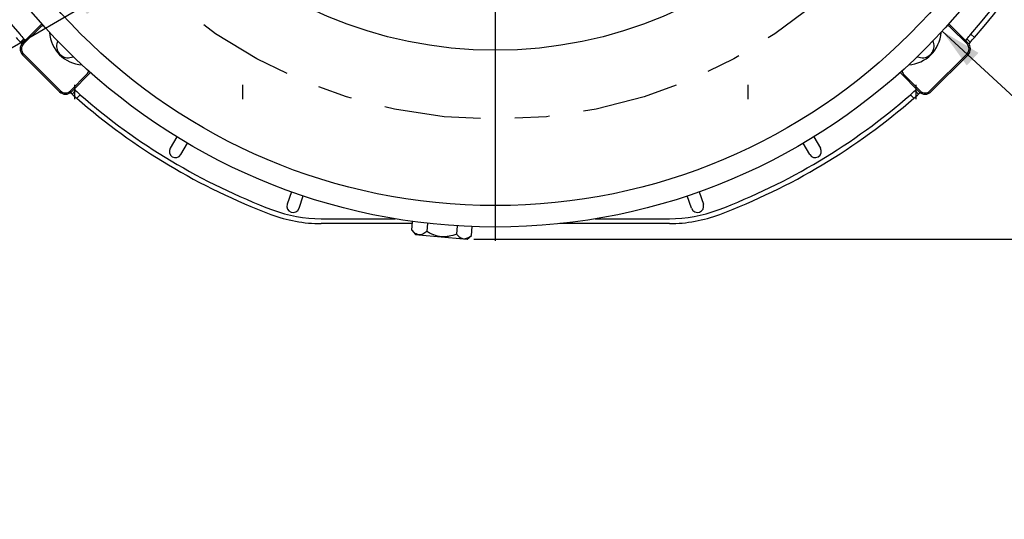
# Model space of a CAD drawing. Header units: inches. Extents: x 1.5 to 80, y 0 to 39.2.
# Tile 7 of 11: x 57.1 to 64.3, y 23.4 to 27. Entities that reach past the tile are written whole.
import ezdxf

# ---------------------------------------------------------------- set-up
doc = ezdxf.new("R2010")
doc.units = ezdxf.units.IN
doc.header["$MEASUREMENT"] = 0
for name, pattern in [('SLD-Center', [1.45, 0.7, -0.25, 0.25, -0.25]), ('SLD-Dashed', [0.45, 0.3, -0.15]), ('SLD-Solid', [0])]:
    doc.linetypes.add(name, pattern=pattern)
for name, color, linetype in [('CENTER', 40, 'SLD-Center'), ('HIDDEN', 104, 'SLD-Dashed'), ('SLD-0', 7, 'Continuous')]:
    doc.layers.add(name, color=color, linetype=linetype)
doc.styles.add('SLDTEXTSTYLE0', font='GOTHIC.TTF', dxfattribs={"width": 0.913})
doc.dimstyles.new('SLDDIMSTYLE0', dxfattribs={"dimtxt": 0.25, "dimasz": 0.3, "dimexe": 0, "dimexo": 0.0625, "dimgap": 0.0625, "dimtad": 0, "dimtih": 1, "dimtoh": 1, "dimrnd": 1e-09, "dimzin": 12, "dimdsep": 46, "dimtxsty": 'SLDTEXTSTYLE0', "dimsah": 1, "dimcen": 0.09, "dimadec": 0, "dimazin": 3, "dimtfac": 1, "dimtofl": 0, "dimtmove": 0, "dimatfit": 3, "dimfxl": 0, "dimfrac": 2, "dimtolj": 1, "dimtzin": 12, "dimarcsym": 0})
doc.dimstyles.new('SLDDIMSTYLE5', dxfattribs={"dimtxt": 0.25, "dimasz": 0.3, "dimexe": 0, "dimexo": 0.0625, "dimgap": 0.0625, "dimtad": 0, "dimtih": 1, "dimtoh": 1, "dimdec": 4, "dimzin": 4, "dimdsep": 46, "dimtxsty": 'SLDTEXTSTYLE0', "dimsah": 1, "dimcen": 0.09, "dimazin": 1, "dimtfac": 1, "dimtofl": 0, "dimtmove": 0, "dimatfit": 3, "dimfxl": 0, "dimfrac": 2, "dimtolj": 1, "dimtzin": 12, "dimarcsym": 0})
doc.dimstyles.new('SLDDIMSTYLE7', dxfattribs={"dimtxt": 0.25, "dimasz": 0.3, "dimexe": 0, "dimexo": 0.0625, "dimgap": 0.0625, "dimtad": 0, "dimtih": 1, "dimtoh": 1, "dimrnd": 1e-09, "dimzin": 12, "dimdsep": 46, "dimtxsty": 'SLDTEXTSTYLE0', "dimsah": 1, "dimcen": 0, "dimadec": 0, "dimazin": 3, "dimtfac": 1, "dimtofl": 0, "dimtmove": 0, "dimatfit": 3, "dimfxl": 0, "dimfrac": 2, "dimtolj": 1, "dimtzin": 12, "dimarcsym": 0})
doc.dimstyles.new('SLDDIMSTYLE8', dxfattribs={"dimtxt": 0.25, "dimasz": 0.3, "dimexe": 0, "dimexo": 0.0625, "dimgap": 0.0625, "dimtad": 0, "dimtih": 1, "dimtoh": 1, "dimrnd": 1e-09, "dimzin": 12, "dimdsep": 46, "dimtxsty": 'SLDTEXTSTYLE0', "dimsah": 1, "dimcen": 0, "dimadec": 0, "dimazin": 3, "dimtfac": 1, "dimtofl": 0, "dimtmove": 0, "dimatfit": 3, "dimfxl": 0, "dimfrac": 2, "dimtolj": 1, "dimtzin": 12, "dimarcsym": 0})

# ---------------------------------------------------------------- blocks, each defined once
blk = doc.blocks.new('_D_10')
at = {"layer": 'SLD-0'}
for p, q in [((60.5767, 34.4374), (60.5767, 36.3142)), ((57.9781, 32.481), (56.0287, 34.4304))]:
    blk.add_line(p, q, dxfattribs=at)
for start, end in [(90, 102.70234), (120.57639, 135)]:
    blk.add_arc((60.5767, 29.8824), 6.3068, start, end, dxfattribs=at)
for points in [[(60.5767, 36.1892), (60.2753, 36.2446), (60.2783, 36.1196)], [(56.1171, 34.342), (56.3774, 34.5038), (56.2911, 34.5943)]]:
    blk.add_solid(points, dxfattribs=at)
at = {"layer": 'SLD-0', "char_height": 0.25, "attachment_point": 1, "style": 'SLDTEXTSTYLE0'}
for s, insert in [('45.00°', (57.6809, 36.0285)), ('EQ. SPACED ', (57.1365, 35.6316))]:
    blk.add_mtext(s, dxfattribs=dict(at, insert=insert))
blk = doc.blocks.new('_D_13')
at = {"layer": 'SLD-0'}
for p, q in [((57.8463, 27.2226), (55.1324, 25.6557)), ((55.1324, 25.6557), (54.8824, 25.6557))]:
    blk.add_line(p, q, dxfattribs=at)
blk.add_solid([(57.8463, 27.2226), (57.5552, 27.1267), (57.6177, 27.0185)], dxfattribs=at)
at = {"layer": 'SLD-0', "insert": (50.1622, 25.7766), "char_height": 0.25, "attachment_point": 1, "style": 'SLDTEXTSTYLE0'}
blk.add_mtext('4X 1/2-13 UNC-2B X 0.75 DEEP', dxfattribs=at)
blk = doc.blocks.new('_D_14')
at = {"layer": 'SLD-0'}
for p, q in [((60.7217, 35.7549), (67.8314, 35.7549)), ((67.7064, 35.7549), (67.7064, 30.9836)), ((67.2908, 30.6096), (67.2146, 30.6096)), ((67.2146, 30.6096), (67.2146, 30.2127)), ((68.122, 30.6096), (68.1982, 30.6096)), ((68.1982, 30.6096), (68.1982, 30.2127)), ((67.2146, 30.2127), (67.2908, 30.2127)), ((68.1982, 30.2127), (68.122, 30.2127)), ((67.7064, 25.3906), (67.7064, 30.1619)), ((60.422, 25.3906), (67.8314, 25.3906))]:
    blk.add_line(p, q, dxfattribs=at)
for points in [[(67.7064, 35.7549), (67.6439, 35.4549), (67.7689, 35.4549)], [(67.7064, 25.3906), (67.7689, 25.6906), (67.6439, 25.6906)]]:
    blk.add_solid(points, dxfattribs=at)
at = {"layer": 'SLD-0', "char_height": 0.25, "attachment_point": 1, "style": 'SLDTEXTSTYLE0'}
for s, insert in [('10.36', (67.2908, 30.9797)), ('263.3', (67.2908, 30.532))]:
    blk.add_mtext(s, dxfattribs=dict(at, insert=insert))
blk = doc.blocks.new('_D_19')
at = {"layer": 'SLD-0'}
for p, q in [((65.1317, 29.8824), (66.7779, 29.8824)), ((66.6529, 29.8824), (66.6529, 28.0474)), ((66.2373, 27.6733), (66.1611, 27.6733)), ((66.1611, 27.6733), (66.1611, 27.2764)), ((67.0685, 27.6733), (67.1447, 27.6733)), ((67.1447, 27.6733), (67.1447, 27.2764)), ((66.1611, 27.2764), (66.2373, 27.2764)), ((67.1447, 27.2764), (67.0685, 27.2764)), ((66.6529, 25.3906), (66.6529, 27.2257)), ((60.422, 25.3906), (66.7779, 25.3906))]:
    blk.add_line(p, q, dxfattribs=at)
for points in [[(66.6529, 29.8824), (66.5904, 29.5824), (66.7154, 29.5824)], [(66.6529, 25.3906), (66.7154, 25.6906), (66.5904, 25.6906)]]:
    blk.add_solid(points, dxfattribs=at)
at = {"layer": 'SLD-0', "char_height": 0.25, "attachment_point": 1, "style": 'SLDTEXTSTYLE0'}
for s, insert in [('4.49', (66.3296, 28.0434)), ('114.1', (66.2373, 27.5958))]:
    blk.add_mtext(s, dxfattribs=dict(at, insert=insert))
blk = doc.blocks.new('_D_20')
at = {"layer": 'SLD-0'}
for p, q in [((63.8152, 26.8964), (64.4407, 26.3198)), ((64.843, 26.3566), (64.7668, 26.3566)), ((64.7668, 26.3566), (64.7668, 25.9597)), ((65.6742, 26.3566), (65.7504, 26.3566)), ((65.7504, 26.3566), (65.7504, 25.9597)), ((64.4407, 26.3198), (64.6907, 26.3198)), ((64.7668, 25.9597), (64.843, 25.9597)), ((65.7504, 25.9597), (65.6742, 25.9597))]:
    blk.add_line(p, q, dxfattribs=at)
blk.add_solid([(63.8152, 26.8964), (63.9934, 26.6471), (64.0782, 26.739)], dxfattribs=at)
at = {"layer": 'SLD-0', "char_height": 0.25, "attachment_point": 1, "style": 'SLDTEXTSTYLE0'}
for s, insert in [('%%c', (64.7468, 26.7267)), ('8.81', (65.1239, 26.7267)), ('223.8', (64.843, 26.279))]:
    blk.add_mtext(s, dxfattribs=dict(at, insert=insert))
blk = doc.blocks.new('SW_CENTERMARKSYMBOL_5')
at = {"layer": 'SLD-0', "color": 0}
blk.add_line((0, -0.2), (0, -4.505), dxfattribs=at)

msp = doc.modelspace()

# ---------------------------------------------------------------- linework, layer by layer
at = {"layer": 'CENTER'}
msp.add_circle((60.57672, 29.88239), 3.625, dxfattribs=at)
at = {"layer": 'HIDDEN'}
for p, q in [((57.52672, 26.50639), (57.52672, 26.40239)), ((58.74672, 26.40239), (58.74672, 26.50639)), ((62.40672, 26.50639), (62.40672, 26.40239)), ((63.62672, 26.40239), (63.62672, 26.50639))]:
    msp.add_line(p, q, dxfattribs=at)
at = {"layer": 'SLD-0', "linetype": 'SLD-Solid', "lineweight": 25}
for p, q in [((57.15079, 26.81001), (57.29016, 26.94938)), ((57.27807, 26.92314), (57.15786, 26.80294)), ((63.86329, 26.94938), (64.00266, 26.81001)), ((63.99558, 26.80294), (63.87538, 26.92314)), ((57.15976, 26.84019), (57.13497, 26.8154)), ((57.16977, 26.82898), (57.15976, 26.84019)), ((63.99369, 26.84019), (63.98368, 26.82898)), ((64.01848, 26.8154), (63.99369, 26.84019)), ((64.04831, 26.84921), (64.02351, 26.87401)), ((57.13497, 26.8154), (57.14536, 26.80377)), ((64.01848, 26.8154), (64.00808, 26.80377)), ((57.41949, 26.45645), (57.15079, 26.72515)), ((57.15786, 26.73223), (57.42656, 26.46352)), ((63.72688, 26.46352), (63.99558, 26.73223)), ((64.00266, 26.72515), (63.73396, 26.45645)), ((57.49727, 26.46352), (57.61748, 26.58373)), ((57.64372, 26.59582), (57.50434, 26.45645)), ((63.6491, 26.45645), (63.50973, 26.59582)), ((63.53597, 26.58373), (63.65617, 26.46352)), ((57.53452, 26.46542), (57.52332, 26.47543)), ((63.63013, 26.47543), (63.61892, 26.46542)), ((57.49811, 26.45102), (57.50973, 26.44063)), ((57.50973, 26.44063), (57.53452, 26.46542)), ((57.54354, 26.4108), (57.56835, 26.4356)), ((63.5851, 26.4356), (63.6099, 26.4108)), ((63.61892, 26.46542), (63.64371, 26.44063)), ((63.65534, 26.45102), (63.64371, 26.44063)), ((58.26953, 26.12994), (58.22048, 26.04831)), ((62.88392, 26.12994), (62.93297, 26.04831)), ((58.29762, 26.00196), (58.34667, 26.08358)), ((62.85582, 26.00196), (62.80678, 26.08358)), ((59.10012, 25.73224), (59.06912, 25.6422)), ((59.15422, 25.6129), (59.18522, 25.70294)), ((61.99923, 25.6129), (61.96823, 25.70294)), ((62.05332, 25.73224), (62.08433, 25.6422)), ((59.31514, 25.53739), (59.85215, 25.53739)), ((59.97619, 25.50239), (59.31514, 25.50239)), ((59.97202, 25.45475), (59.97758, 25.51832)), ((60.08508, 25.50491), (60.07986, 25.44531)), ((60.30076, 25.48604), (60.29555, 25.42644)), ((60.40339, 25.41701), (60.40895, 25.48058)), ((61.83831, 25.50239), (61.04537, 25.50239)), ((61.30129, 25.53739), (61.83831, 25.53739)), ((59.97202, 25.45475), (59.99839, 25.42332)), ((59.99839, 25.42332), (60.02341, 25.42113)), ((60.02341, 25.42113), (60.18518, 25.40698)), ((60.18518, 25.40698), (60.34694, 25.39283)), ((60.37196, 25.39064), (60.40339, 25.41701)), ((60.34694, 25.39283), (60.37196, 25.39064))]:
    msp.add_line(p, q, dxfattribs=at)
at = {"layer": 'SLD-0', "linetype": 'SLD-Solid', "lineweight": 25, "flags": 128}
for points in [[(57.48313, 26.70229), (57.51623, 26.70888), (57.52001, 26.71055)], [(63.63343, 26.71055), (63.63721, 26.70888), (63.67032, 26.70229)]]:
    msp.add_lwpolyline(points, dxfattribs=at)
at = {"layer": 'SLD-0', "linetype": 'SLD-Solid', "lineweight": 25}
for radius in [4.405, 4.25, 3.125]:
    msp.add_circle((60.57672, 29.88239), radius, dxfattribs=at)
for centre, radius, start, end in [((60.57672, 29.88239), 4.61, 318.855771, 41.144229), ((60.57672, 29.88239), 4.575, 318.885314, 41.114686), ((60.57672, 29.88239), 4.575, 206.712467, 221.114686), ((57.30635, 26.89486), 0.04, 94.40528, 135), ((63.84709, 26.89486), 0.04, 45, 85.59472), ((60.57672, 29.88239), 4.61, 221.144229, 221.704608), ((60.57672, 29.88239), 4.575, 221.114686, 221.679369), ((57.59627, 26.90193), 0.25, 183.37198, 266.62802), ((63.55718, 26.90193), 0.25, 273.37198, 356.62802), ((60.57672, 29.88239), 4.575, 318.320631, 318.885314), ((60.57672, 29.88239), 4.61, 318.295392, 318.855771), ((57.19322, 26.76758), 0.06, 135, 225), ((57.19322, 26.76758), 0.05, 135, 225), ((57.48313, 26.78879), 0.0865, 154.762631, 270), ((63.67032, 26.78879), 0.0865, 270, 25.237369), ((63.96023, 26.76758), 0.05, 315, 45), ((63.96023, 26.76758), 0.06, 315, 45), ((57.5892, 26.61202), 0.04, 315, 355.59472), ((63.56425, 26.61202), 0.04, 184.40528, 225), ((57.46192, 26.49888), 0.06, 225, 315), ((57.46192, 26.49888), 0.05, 225, 315), ((60.57672, 29.88239), 4.61, 228.295392, 228.855771), ((60.57672, 29.88239), 4.575, 228.320631, 228.885314), ((60.57672, 29.88239), 4.61, 228.855771, 249.335739), ((60.57672, 29.88239), 4.575, 228.885314, 249.335739), ((60.57672, 29.88239), 4.575, 290.664261, 311.114686), ((60.57672, 29.88239), 4.61, 290.664261, 311.144229), ((60.57672, 29.88239), 4.575, 311.114686, 311.679369), ((60.57672, 29.88239), 4.61, 311.144229, 311.704608), ((63.69153, 26.49888), 0.06, 225, 315), ((63.69153, 26.49888), 0.05, 225, 315), ((58.25905, 26.02513), 0.045, 149, 329), ((62.8944, 26.02513), 0.045, 211, 31), ((59.11167, 25.62755), 0.045, 161, 341), ((62.04178, 25.62755), 0.045, 199, 19), ((59.31514, 26.53739), 1.035, 249.335739, 270), ((59.31514, 26.53739), 1, 249.335739, 270), ((61.83831, 26.53739), 1, 270, 290.664261), ((61.83831, 26.53739), 1.035, 270, 290.664261)]:
    msp.add_arc(centre, radius, start, end, dxfattribs=at)
for points in [[(60.02341, 25.42113), (60.01395, 25.42196), (60.00499, 25.42568), (59.99213, 25.43456), (59.98793, 25.43808), (59.97981, 25.44587), (59.97587, 25.45016), (59.97202, 25.45475)], [(60.07986, 25.44531), (60.07067, 25.4376), (60.0614, 25.43118), (60.0473, 25.42467), (60.04257, 25.42303), (60.03303, 25.42105), (60.02818, 25.42072), (60.02341, 25.42113)], [(60.18518, 25.40698), (60.16624, 25.40864), (60.14807, 25.41316), (60.12167, 25.42323), (60.11301, 25.42714), (60.09615, 25.43569), (60.08793, 25.44036), (60.07986, 25.44531)], [(60.29555, 25.42644), (60.27791, 25.41947), (60.26, 25.4138), (60.23247, 25.40847), (60.22318, 25.40723), (60.20433, 25.40606), (60.19472, 25.40615), (60.18518, 25.40698)], [(60.29555, 25.42644), (60.30326, 25.41725), (60.31127, 25.40932), (60.32403, 25.40046), (60.3284, 25.39802), (60.33746, 25.39441), (60.34217, 25.39325), (60.34694, 25.39283)], [(60.34694, 25.39283), (60.35641, 25.392), (60.36588, 25.39411), (60.38008, 25.40062), (60.38483, 25.40335), (60.39417, 25.40962), (60.3988, 25.41316), (60.40339, 25.41701)]]:
    msp.add_open_spline(points, degree=3, knots=[0, 0, 0, 0, 0.5, 0.5, 0.75, 0.75, 1, 1, 1, 1], dxfattribs=at)

# ---------------------------------------------------------------- block references
at = {"layer": 'SLD-0'}
msp.add_blockref('SW_CENTERMARKSYMBOL_5', (60.57672, 29.88239), dxfattribs=at)

# ---------------------------------------------------------------- dimensions: what is measured, and where the dimension line sits
dim = msp.add_angular_dim_2l(base=(59.87905, 36.15051), line1=((60.57672, 34.38739), (60.57672, 25.37739)), line2=((60.57672, 29.88239), (58.01346, 32.44565)), text='<>\\PEQ. SPACED ', dimstyle='SLDDIMSTYLE5', dxfattribs=at)
dim.commit()
dim.dimension.update_dxf_attribs({"geometry": '_D_10', "text_midpoint": (58.1632, 35.70914), "dimtype": 162})
for base, p1, p2, picture, middle in [((67.70641, 25.39064), (60.67172, 35.75489), (60.37196, 25.39064), '_D_14', (67.70641, 30.57276)), ((66.6529, 29.88239), (60.37196, 25.39064), (65.08172, 29.88239), '_D_19', (66.6529, 27.63651))]:
    dim = msp.add_linear_dim(base=base, p1=p1, p2=p2, angle=90, dimstyle='SLDDIMSTYLE0', dxfattribs=at)
    dim.commit()
    dim.dimension.update_dxf_attribs({"geometry": picture, "text_midpoint": middle, "dimtype": 160})
dim = msp.add_diameter_dim_2p(p1=(57.33821, 32.86837), p2=(63.81523, 26.89641), dimstyle='SLDDIMSTYLE8', dxfattribs=at)
dim.commit()
dim.dimension.update_dxf_attribs({"geometry": '_D_20', "text_midpoint": (65.25862, 26.31976), "dimtype": 163})
dim = msp.add_diameter_dim_2p(p1=(58.18064, 27.41565), p2=(57.84628, 27.2226), text='4X 1/2-13 UNC-2B X 0.75 DEEP', dimstyle='SLDDIMSTYLE7', override={"dimpost": '<>'}, dxfattribs=at)
dim.commit()
dim.dimension.update_dxf_attribs({"geometry": '_D_13', "text_midpoint": (52.5223, 25.65572), "dimtype": 163})

doc.saveas('drawing.dxf')
